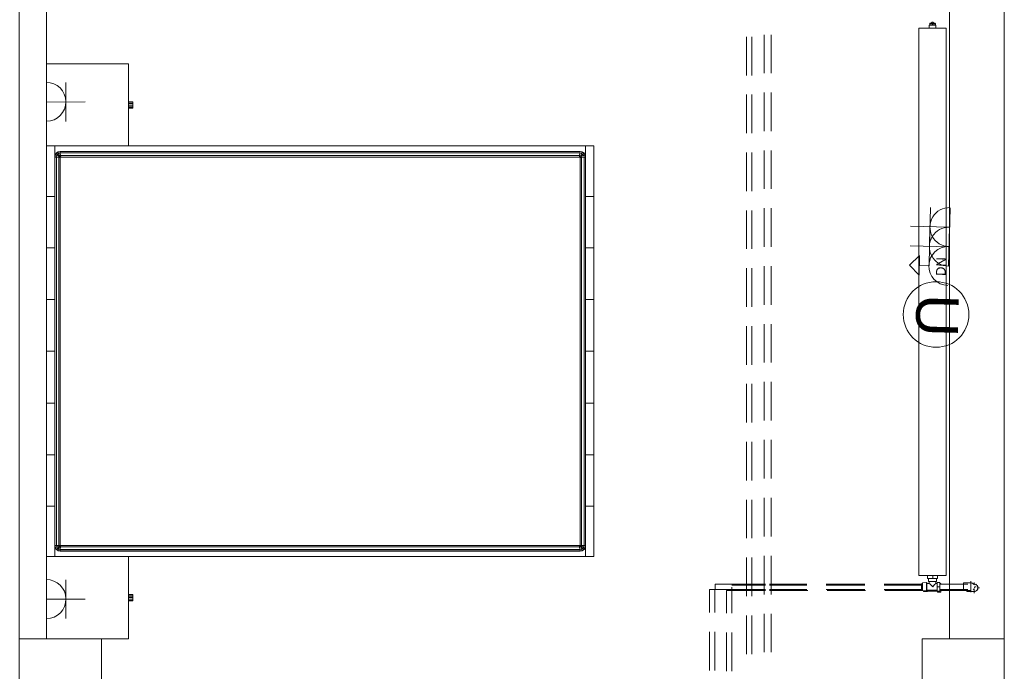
# Model space of a CAD drawing. Header units: millimetres. Extents: x 352 to 350573, y -22 to 37733.
# Tile 40 of 214: x 21855 to 29049, y 12813 to 17573. Entities that reach past the tile are written whole.
import ezdxf

# ---------------------------------------------------------------- set-up
doc = ezdxf.new("R2010")
doc.units = ezdxf.units.MM
for name, color, linetype in [('PDF _DN-MultiRoom', 5, 'Continuous'), ('PDF _DN-Wifi', 5, 'Continuous'), ('PDF _PD-Socket', 1, 'Continuous'), ('PDF _Текст', 7, 'Continuous'), ('PDF$_83$-$Floor$Plan$-$В_Этаж$00_Сводный$M-EQPM', 2, 'Continuous'), ('PDF$_83$-$Floor$Plan$-$В_Этаж$00_Сводный$P-PIPE', 3, 'Continuous')]:
    doc.layers.add(name, color=color, linetype=linetype)
for name, color, linetype, true_color in [('PDF$_83$-$Floor$Plan$-$В_Этаж$00_Сводный$A-DETL-MBND', 7, 'Continuous', 0xdd3700), ('PDF$_83$-$Floor$Plan$-$В_Этаж$00_Сводный$P-PIPE-CNTR', 150, 'Continuous', 0x007fff), ('PDF$_83$-$Floor$Plan$-$В_Этаж$00_Сводный-83$new-ifc-RVT-1-В_Этаж$00_Сводный$A-COLS', 7, 'Continuous', 0xbababa), ('PDF$_83$-$Floor$Plan$-$В_Этаж$00_Сводный-83$new-ifc-RVT-1-В_Этаж$00_Сводный$A-WALL', 7, 'Continuous', 0xbababa), ('PDF$_83$-$Floor$Plan$-$В_Этаж$00_Сводный-83$new-ifc-RVT-1-В_Этаж$00_Сводный$I-FURN', 7, 'Continuous', 0xdcdcdc)]:
    doc.layers.add(name, color=color, linetype=linetype, true_color=true_color)
doc.styles.add('PDF Century Gothic', font='GOTHIC.TTF')
doc.styles.add('PDF YuGothicUI', font='arial.ttf')

msp = doc.modelspace()

# ---------------------------------------------------------------- linework, layer by layer
at = {"layer": 'PDF _DN-MultiRoom', "lineweight": 0}
msp.add_circle((28550.6, 15419.6), 239.7, dxfattribs=at)
at = {"layer": 'PDF _DN-Wifi', "lineweight": 0}
msp.add_lwpolyline([(28430.7, 15849.7), (28357.1, 15780), (28426.8, 15706.4)], close=True, dxfattribs=at)
msp.add_lwpolyline([(28500.4, 15776.1), (28428.7, 15778)], dxfattribs=at)
msp.add_arc((28640.2, 15773.7), 142.2, 88.45447, 268.45447, dxfattribs=at)
at = {"layer": 'PDF _PD-Socket', "lineweight": 0}
for points in [[(22049.5, 17112.8), (22051.5, 16828.3)], [(22190.7, 17114.8), (22192.7, 16830.3)], [(22051.5, 16971.5), (22333.9, 16973.5)], [(28361.1, 15921.3), (28645.6, 15913.3), (28653.5, 16197.8)], [(28502.3, 15917.3), (28510.3, 16201.7)], [(28641.6, 15772.1), (28649.5, 16056.5), (28365.1, 16064.5)], [(28500.4, 15776.1), (28506.3, 16060.5)], [(22190.7, 13482.6), (22192.7, 13198.1)], [(22051.5, 13339.3), (22333.9, 13341.3)]]:
    msp.add_lwpolyline(points, dxfattribs=at)
msp.add_lwpolyline([(22049.5, 13480.6), (22051.5, 13198.1, 1), (22048.6, 13483.1)], format="xyb", dxfattribs=at)
for centre, start, end in [((22049.8, 16973.2), 270.46628, 90.46628), ((28648.1, 16058.2), 88.45538, 268.45539), ((28644.1, 15915), 88.45538, 268.45539)]:
    msp.add_arc(centre, 142.2, start, end, dxfattribs=at)
at = {"layer": 'PDF$_83$-$Floor$Plan$-$В_Этаж$00_Сводный$A-DETL-MBND', "color": 220, "lineweight": 0, "true_color": 0xff00bf}
for points in [[(27165.6, 17448.9), (27165.6, 17166.5)], [(27205.4, 17166.5), (27205.4, 17448.9)], [(27165.6, 17027.2), (27165.6, 16744.8)], [(27205.4, 16744.8), (27205.4, 17027.2)], [(27165.6, 16603.6), (27165.6, 16321.1)], [(27205.4, 16321.1), (27205.4, 16603.6)], [(27165.6, 16179.9), (27165.6, 15899.4)], [(27205.4, 15899.4), (27205.4, 16179.9)], [(27165.6, 15758.2), (27165.6, 15475.7)], [(27205.4, 15475.7), (27205.4, 15758.2)], [(27165.6, 15334.5), (27165.6, 15052)], [(27205.4, 15052), (27205.4, 15334.5)], [(27165.6, 14912.8), (27165.6, 14630.3)], [(27205.4, 14630.3), (27205.4, 14912.8)], [(27165.6, 14489.1), (27165.6, 14206.6)], [(27205.4, 14206.6), (27205.4, 14489.1)], [(27165.6, 14065.4), (27165.6, 13784.9)], [(27205.4, 13784.9), (27205.4, 14065.4)], [(27165.6, 13643.7), (27165.6, 13361.2)], [(27205.4, 13361.2), (27205.4, 13643.7)], [(27165.6, 13220), (27165.6, 12937.5)], [(27205.4, 12937.5), (27205.4, 13220)]]:
    msp.add_lwpolyline(points, dxfattribs=at)
at = {"layer": 'PDF$_83$-$Floor$Plan$-$В_Этаж$00_Сводный$A-DETL-MBND', "color": 150, "lineweight": 0, "true_color": 0x007fff}
for points in [[(27294.9, 17462.9), (27294.9, 17182.4)], [(27344.7, 17182.4), (27344.7, 17462.9)], [(27294.9, 17041.2), (27294.9, 16758.7)], [(27344.7, 16758.7), (27344.7, 17041.2)], [(27294.9, 16617.5), (27294.9, 16337)], [(27344.7, 16337), (27344.7, 16617.5)], [(27294.9, 16195.8), (27294.9, 15913.3)], [(27344.7, 15913.3), (27344.7, 16195.8)], [(27294.9, 15772.1), (27294.9, 15489.6)], [(27344.7, 15489.6), (27344.7, 15772.1)], [(27294.9, 15348.4), (27294.9, 15067.9)], [(27344.7, 15067.9), (27344.7, 15348.4)], [(27294.9, 14926.7), (27294.9, 14644.2)], [(27344.7, 14644.2), (27344.7, 14926.7)], [(27294.9, 14503), (27294.9, 14222.5)], [(27344.7, 14222.5), (27344.7, 14503)], [(27294.9, 14081.3), (27294.9, 13798.8)], [(27344.7, 13798.8), (27344.7, 14081.3)], [(27294.9, 13657.6), (27294.9, 13375.1)], [(27344.7, 13375.1), (27344.7, 13657.6)], [(27294.9, 13233.9), (27294.9, 12953.4)], [(27344.7, 12953.4), (27344.7, 13233.9)]]:
    msp.add_lwpolyline(points, dxfattribs=at)
at = {"layer": 'PDF$_83$-$Floor$Plan$-$В_Этаж$00_Сводный$A-DETL-MBND', "color": 1, "lineweight": 0}
for points in [[(28804.7, 13458.7), (28806.7, 13458.7), (28808.7, 13458.7)], [(28812.7, 13456.7), (28814.6, 13456.7), (28816.6, 13456.7), (28818.6, 13454.7), (28820.6, 13454.7), (28820.6, 13452.7), (28822.6, 13452.7), (28822.6, 13450.7)], [(28820.6, 13452.7), (28818.6, 13454.7)], [(26934.9, 13241.9), (26934.9, 13410.9), (26895.1, 13410.9), (26895.1, 13241.9)], [(27304.9, 13450.7), (26936.9, 13450.7), (26936.9, 13410.9), (27304.9, 13410.9)], [(27607.2, 13450.7), (27334.7, 13450.7)], [(27334.7, 13410.9), (27607.2, 13410.9)], [(28030.9, 13450.7), (27748.5, 13450.7)], [(27748.5, 13410.9), (28030.9, 13410.9)], [(28446.6, 13450.7), (28172.1, 13450.7)], [(28172.1, 13410.9), (28446.6, 13410.9)], [(26895.1, 13100.6), (26895.1, 12818.2)], [(26934.9, 12818.2), (26934.9, 13100.6)]]:
    msp.add_lwpolyline(points, dxfattribs=at)
at = {"layer": 'PDF$_83$-$Floor$Plan$-$В_Этаж$00_Сводный$A-DETL-MBND', "color": 5, "lineweight": 0}
for points in [[(27058.2, 13237.9), (27058.2, 13403), (27018.4, 13403), (27018.4, 13237.9)], [(27304.9, 13442.8), (27058.2, 13442.8)], [(27058.2, 13426.9), (27058.2, 13403), (27304.9, 13403)], [(27607.2, 13442.8), (27334.7, 13442.8)], [(27334.7, 13403), (27613.2, 13403)], [(28030.9, 13442.8), (27748.5, 13442.8)], [(27754.4, 13403), (28034.9, 13403)], [(28444.7, 13442.8), (28172.1, 13442.8)], [(28176.1, 13403), (28454.6, 13403)], [(28828.6, 13450.7), (28830.6, 13450.7), (28832.5, 13450.7), (28834.5, 13450.7)], [(28834.5, 13395), (28832.5, 13395), (28830.6, 13395), (28828.6, 13395)], [(28844.5, 13444.8), (28842.5, 13446.7)], [(28848.5, 13442.8), (28846.5, 13442.8)], [(28846.5, 13403), (28848.5, 13405)], [(28854.4, 13428.8), (28854.4, 13430.8)], [(28854.4, 13414.9), (28854.4, 13416.9)], [(27018.4, 13096.7), (27018.4, 12814.2)], [(27058.2, 12814.2), (27058.2, 13096.7)]]:
    msp.add_lwpolyline(points, dxfattribs=at)
msp.add_arc((28829.8, 13422.9), 26.7, 284.65675, 75.34325, dxfattribs=at)
at = {"layer": 'PDF$_83$-$Floor$Plan$-$В_Этаж$00_Сводный$M-EQPM', "lineweight": 0}
for points in [[(28530.2, 17546.4), (28530.2, 17556.4), (28520.2, 17556.4), (28520.2, 17546.4)], [(28504.3, 17532.5), (28500.4, 17532.5), (28500.4, 17512.6)], [(28504.3, 17542.4), (28504.3, 17532.5), (28506.3, 17532.5), (28506.3, 17542.4)], [(28506.3, 17546.4), (28508.3, 17548.4), (28510.3, 17548.4), (28516.3, 17550.4), (28520.2, 17552.4)], [(28522.2, 17532.5), (28506.3, 17532.5)], [(28524.2, 17542.4), (28524.2, 17532.5), (28526.2, 17532.5), (28526.2, 17542.4)], [(28544.1, 17532.5), (28528.2, 17532.5)], [(28544.1, 17546.4), (28544.1, 17548.4), (28540.1, 17548.4), (28534.2, 17550.4), (28530.2, 17552.4)], [(28544.1, 17542.4), (28544.1, 17532.5), (28546.1, 17532.5), (28546.1, 17542.4)], [(28550.1, 17512.6), (28550.1, 17532.5), (28548.1, 17532.5)], [(28444.7, 13442.8), (28444.7, 13444.8), (28444.7, 13446.7), (28444.7, 13448.7), (28444.7, 13450.7), (28446.6, 13452.7), (28446.6, 13454.7), (28448.6, 13454.7), (28448.6, 13456.7), (28450.6, 13456.7), (28450.6, 13458.7), (28452.6, 13458.7), (28480.5, 13460.7), (28480.5, 13401), (28452.6, 13403), (28450.6, 13403), (28450.6, 13405), (28448.6, 13405), (28448.6, 13407), (28446.6, 13407), (28446.6, 13409), (28446.6, 13410.9), (28444.7, 13410.9), (28444.7, 13412.9), (28444.7, 13414.9), (28444.7, 13416.9), (28444.7, 13418.9), (28444.7, 13420.9)], [(28452.6, 13458.7), (28452.6, 13403)], [(28480.5, 13460.7), (28482.5, 13460.7), (28484.4, 13460.7), (28484.4, 13458.7), (28484.4, 13456.7), (28484.4, 13454.7), (28484.4, 13452.7), (28484.4, 13454.7), (28500.4, 13454.7), (28500.4, 13468.6)], [(28484.4, 13405), (28484.4, 13407), (28484.4, 13409), (28484.4, 13410.9), (28484.4, 13412.9), (28484.4, 13414.9), (28484.4, 13416.9), (28484.4, 13418.9), (28484.4, 13420.9), (28484.4, 13422.9), (28484.4, 13424.9), (28484.4, 13426.9), (28484.4, 13428.8), (28484.4, 13430.8), (28484.4, 13432.8), (28484.4, 13434.8), (28484.4, 13436.8), (28484.4, 13438.8), (28484.4, 13440.8), (28484.4, 13442.8), (28484.4, 13444.8), (28484.4, 13446.7), (28484.4, 13448.7), (28484.4, 13450.7), (28484.4, 13452.7), (28484.4, 13454.7), (28484.4, 13456.7)], [(28562, 13512.4), (28562, 13490.5), (28526.2, 13490.5), (28488.4, 13490.5), (28488.4, 13512.4)], [(28488.4, 13399), (28558, 13399), (28558, 13430.8), (28558, 13462.7), (28577.9, 13462.7), (28577.9, 13430.8), (28577.9, 13399), (28558, 13399)], [(28496.4, 13490.5), (28496.4, 13468.6), (28554.1, 13468.6), (28554.1, 13490.5)], [(28550.1, 13454.7), (28546.1, 13452.7), (28540.1, 13446.7), (28526.2, 13430.8), (28510.3, 13446.7), (28504.3, 13452.7), (28500.4, 13454.7)], [(28526.2, 13490.5), (28526.2, 13512.4)], [(28558, 13454.7), (28550.1, 13454.7), (28550.1, 13468.6)], [(28577.9, 13454.7), (28585.9, 13454.7), (28585.9, 13450.7)], [(28444.7, 13448.7), (28444.7, 13446.7), (28444.7, 13444.8), (28444.7, 13442.8), (28444.7, 13440.8), (28444.7, 13438.8), (28444.7, 13436.8), (28444.7, 13434.8), (28444.7, 13432.8), (28444.7, 13430.8), (28444.7, 13428.8), (28444.7, 13426.9), (28444.7, 13424.9), (28444.7, 13422.9), (28444.7, 13420.9), (28444.7, 13418.9), (28444.7, 13416.9), (28444.7, 13414.9), (28444.7, 13412.9)], [(28458.6, 13403), (28458.6, 13397), (28488.4, 13397), (28488.4, 13407)], [(28484.4, 13409), (28484.4, 13407), (28484.4, 13405), (28484.4, 13403), (28484.4, 13401), (28482.5, 13401), (28480.5, 13401)], [(28484.4, 13407), (28558, 13407)], [(28558, 13430.8), (28577.9, 13430.8)], [(28585.9, 13410.9), (28585.9, 13391.1), (28562, 13391.1), (28562, 13399)]]:
    msp.add_lwpolyline(points, dxfattribs=at)
for points in [[(28625.7, 17512.6), (28424.8, 17512.6), (28424.8, 13512.4), (28625.7, 13512.4)], [(28424.8, 17512.6), (28424.8, 13512.4), (28625.7, 13512.4), (28625.7, 17512.6)], [(28544.1, 17542.4), (28546.1, 17542.4), (28546.1, 17546.4), (28504.3, 17546.4), (28504.3, 17542.4), (28506.3, 17542.4), (28524.2, 17542.4), (28526.2, 17542.4)]]:
    msp.add_lwpolyline(points, close=True, dxfattribs=at)
at = {"layer": 'PDF$_83$-$Floor$Plan$-$В_Этаж$00_Сводный$P-PIPE', "color": 1, "lineweight": 0}
msp.add_lwpolyline([(28751, 13430.8), (28751, 13403), (28804.7, 13403), (28804.7, 13458.7), (28751, 13458.7)], close=True, dxfattribs=at)
for points in [[(28782.8, 13450.7), (28577.9, 13450.7)], [(28577.9, 13410.9), (28782.8, 13410.9)]]:
    msp.add_lwpolyline(points, dxfattribs=at)
at = {"layer": 'PDF$_83$-$Floor$Plan$-$В_Этаж$00_Сводный$P-PIPE', "color": 5, "lineweight": 0}
for points in [[(28585.9, 13403), (28751, 13403)], [(28774.9, 13403), (28774.9, 13395), (28828.6, 13395), (28828.6, 13416.9)], [(28804.7, 13403), (28806.7, 13403)], [(28828.6, 13444.8), (28828.6, 13450.7), (28822.6, 13450.7)]]:
    msp.add_lwpolyline(points, dxfattribs=at)
at = {"layer": 'PDF$_83$-$Floor$Plan$-$В_Этаж$00_Сводный$P-PIPE', "color": 1, "lineweight": 0}
for start, end in [(53.49279, 60.00171), (312.66038, 317.26309), (43.32439, 46.67561), (13.32513, 16.67813), (343.32187, 346.67487)]:
    msp.add_arc((28803.3, 13432.4), 28.8, start, end, dxfattribs=at)
at = {"layer": 'PDF$_83$-$Floor$Plan$-$В_Этаж$00_Сводный$P-PIPE', "color": 5, "lineweight": 0}
for centre, start, end in [((28827.1, 13424.4), 53.49279, 60.00171), ((28827.1, 13424.4), 312.66038, 317.26309), ((28827.1, 13424.4), 43.32439, 46.67561), ((28827.2, 13424.4), 13.32513, 16.67813), ((28827.2, 13424.4), 343.32187, 346.67487)]:
    msp.add_arc(centre, 28.8, start, end, dxfattribs=at)
at = {"layer": 'PDF$_83$-$Floor$Plan$-$В_Этаж$00_Сводный$P-PIPE-CNTR', "color": 1, "lineweight": 0}
for points in [[(28804.7, 13458.7), (28804.7, 13470.6)], [(28804.7, 13391.1), (28804.7, 13403)], [(28832.5, 13430.8), (28844.5, 13430.8)]]:
    msp.add_lwpolyline(points, dxfattribs=at)
at = {"layer": 'PDF$_83$-$Floor$Plan$-$В_Этаж$00_Сводный$P-PIPE-CNTR', "color": 5, "lineweight": 0}
for points in [[(28828.6, 13450.7), (28828.6, 13462.7)], [(28828.6, 13383.1), (28828.6, 13395)], [(28856.4, 13422.9), (28868.4, 13422.9)]]:
    msp.add_lwpolyline(points, dxfattribs=at)
at = {"layer": 'PDF$_83$-$Floor$Plan$-$В_Этаж$00_Сводный-83$new-ifc-RVT-1-В_Этаж$00_Сводный$A-COLS', "lineweight": 0}
for points in [[(21850.6, 12452.2), (22451.3, 12452.2), (22451.3, 13050.9), (21850.6, 13050.9)], [(28448.6, 12452.2), (29049.4, 12452.2), (29049.4, 13050.9), (28448.6, 13050.9)]]:
    msp.add_lwpolyline(points, close=True, dxfattribs=at)
at = {"layer": 'PDF$_83$-$Floor$Plan$-$В_Этаж$00_Сводный-83$new-ifc-RVT-1-В_Этаж$00_Сводный$A-WALL', "lineweight": 0}
for points in [[(21850.6, 20649.5), (21850.6, 13050.9), (22051.5, 13050.9), (22051.5, 20649.5)], [(28649.5, 20649.5), (28649.5, 13050.9), (29049.4, 13050.9), (29049.4, 20649.5)]]:
    msp.add_lwpolyline(points, close=True, dxfattribs=at)
at = {"layer": 'PDF$_83$-$Floor$Plan$-$В_Этаж$00_Сводный-83$new-ifc-RVT-1-В_Этаж$00_Сводный$I-FURN', "lineweight": 0}
for points in [[(22051.5, 17250), (22650.2, 17250), (22650.2, 16651.3), (22051.5, 16651.3)], [(22680.1, 16971.5), (22680.1, 16973.5), (22650.2, 16973.5)], [(22680.1, 16961.6), (22680.1, 16971.5), (22650.2, 16971.5)], [(22680.1, 16949.7), (22680.1, 16961.6), (22650.2, 16961.6)], [(22680.1, 16937.7), (22680.1, 16949.7), (22650.2, 16949.7)], [(22680.1, 16929.8), (22680.1, 16937.7), (22650.2, 16937.7)], [(22650.2, 16929.8), (22680.1, 16929.8), (22680.1, 16925.8), (22650.2, 16925.8)], [(22650.2, 16651.3), (25990, 16651.3), (25990, 16281.3), (26049.7, 16281.3), (25990, 16281.3), (25990, 16651.3), (26049.7, 16651.3), (25990, 16651.3)], [(22113.2, 16585.6), (22115.1, 16585.6), (22111.2, 16569.7), (22123.1, 16569.7), (22123.1, 13733.2), (22141, 13733.2), (22141, 13727.2), (22150.9, 13731.2), (22143, 13723.2), (22141, 13727.2), (22125.1, 13721.3), (22123.1, 13733.2), (22111.2, 13731.2), (22111.2, 16569.7), (22113.2, 16585.6), (22123.1, 16599.6), (22135, 16607.5), (22150.9, 16609.5), (25950.2, 16609.5), (25964.2, 16607.5), (25978.1, 16599.6), (25986.1, 16585.6), (25990, 16569.7), (25988, 16569.7), (25988, 13731.2), (25990, 13731.2), (25986.1, 13715.3), (25978.1, 13703.3), (25964.2, 13693.4), (25950.2, 13691.4), (22150.9, 13691.4), (22135, 13693.4), (22123.1, 13703.3), (22113.2, 13715.3), (22111.2, 13731.2), (22115.1, 13717.3), (22125.1, 13721.3), (22131.1, 13711.3), (22143, 13723.2), (22147, 13721.3), (22150.9, 13731.2), (22154.9, 13731.2), (22152.9, 13721.3), (25946.3, 13721.3), (25948.3, 13703.3), (25960.2, 13705.3), (25954.2, 13721.3), (25956.2, 13723.2), (25950.2, 13731.2), (25958.2, 13727.2), (25956.2, 13723.2), (25970.1, 13711.3), (25960.2, 13705.3), (25964.2, 13695.4), (25950.2, 13693.4), (25948.3, 13703.3), (22150.9, 13703.3), (22152.9, 13721.3), (22147, 13721.3), (22139, 13705.3), (22131.1, 13711.3), (22123.1, 13703.3)], [(22111.2, 16569.7), (22111.2, 16569.7)], [(22150.9, 13731.2), (22150.9, 13735.2), (22141, 13733.2), (22141, 16567.7), (22123.1, 16569.7), (22125.1, 16581.7), (22115.1, 16585.6), (22123.1, 16597.6), (22123.1, 16599.6)], [(22150.9, 13735.2), (22150.9, 16565.8), (22141, 16567.7), (22141, 16573.7), (22125.1, 16581.7), (22131.1, 16589.6), (22123.1, 16597.6), (22135, 16605.5), (22135, 16607.5)], [(22150.9, 16565.8), (22150.9, 16569.7), (22141, 16573.7), (22143, 16577.7), (22131.1, 16589.6), (22139, 16595.6), (22135, 16605.5), (22150.9, 16609.5), (25950.2, 16609.5), (25964.2, 16605.5), (25964.2, 16607.5)], [(25950.2, 16609.5), (25948.3, 16599.6), (22150.9, 16599.6), (22152.9, 16581.7), (22147, 16579.7), (22143, 16577.7), (22150.9, 16569.7), (22147, 16579.7), (22139, 16595.6), (22150.9, 16599.6), (22150.9, 16609.5)], [(22150.9, 16609.5), (22150.9, 16609.5)], [(22150.9, 16569.7), (22154.9, 16569.7), (22152.9, 16581.7), (25946.3, 16581.7), (25948.3, 16599.6), (25960.2, 16595.6), (25964.2, 16605.5), (25976.1, 16597.6), (25978.1, 16599.6)], [(22150.9, 16569.7), (22150.9, 16569.7)], [(22154.9, 16569.7), (25946.3, 16569.7), (25946.3, 16581.7), (25954.2, 16579.7), (25960.2, 16595.6), (25970.1, 16589.6), (25976.1, 16597.6), (25986.1, 16585.6), (25988, 16569.7), (25978.1, 16569.7), (25976.1, 16581.7), (25986.1, 16585.6)], [(25946.3, 16569.7), (25948.3, 16569.7), (25950.2, 16569.7), (25958.2, 16573.7), (25960.2, 16567.7), (25978.1, 16569.7), (25978.1, 13733.2), (25988, 13731.2), (25986.1, 13717.3), (25986.1, 13715.3)], [(25948.3, 16569.7), (25950.2, 16565.8), (25960.2, 16567.7), (25960.2, 13733.2), (25978.1, 13733.2), (25976.1, 13721.3), (25986.1, 13717.3), (25976.1, 13703.3), (25978.1, 13703.3)], [(25950.2, 16609.5), (25950.2, 16609.5)], [(25950.2, 16565.8), (25950.2, 13735.2), (25960.2, 13733.2), (25958.2, 13727.2), (25976.1, 13721.3), (25970.1, 13711.3), (25976.1, 13703.3), (25964.2, 13695.4), (25964.2, 13693.4)], [(25986.1, 16585.6), (25986.1, 16585.6)], [(22451.3, 13050.9), (22650.2, 13050.9), (22650.2, 13651.6), (25990, 13651.6), (25990, 14019.6), (26049.7, 14019.6), (26049.7, 14393.6), (26049.7, 14771.5), (26049.7, 15151.5), (26049.7, 15529.4), (26049.7, 15907.3), (26049.7, 16281.3), (26049.7, 15907.3), (25990, 15907.3), (26049.7, 15907.3), (26049.7, 15529.4), (26049.7, 15151.5), (26049.7, 14771.5), (26049.7, 14393.6), (26049.7, 14019.6), (26049.7, 13651.6), (25990, 13651.6), (26049.7, 13651.6), (26049.7, 14019.6), (25990, 14019.6), (25990, 14393.6), (26049.7, 14393.6), (25990, 14393.6), (25990, 14771.5), (26049.7, 14771.5), (25990, 14771.5), (25990, 15151.5), (26049.7, 15151.5), (25990, 15151.5), (25990, 15529.4), (26049.7, 15529.4), (25990, 15529.4), (25990, 15907.3), (25990, 15529.4), (25990, 15151.5), (25990, 14771.5), (25990, 14393.6), (25990, 14019.6), (25990, 13651.6)], [(22111.2, 13731.2), (22111.2, 13731.2)], [(22113.2, 13715.3), (22115.1, 13717.3), (22123.1, 13703.3), (22135, 13695.4), (22139, 13705.3), (22150.9, 13703.3), (22150.9, 13693.4), (22135, 13695.4), (22135, 13693.4)], [(22123.1, 13703.3), (22123.1, 13703.3)], [(22150.9, 13731.2), (22150.9, 13731.2)], [(25950.2, 13691.4), (25950.2, 13693.4), (22150.9, 13693.4), (22150.9, 13691.4)], [(25950.2, 13735.2), (25948.3, 13731.2), (25950.2, 13731.2), (25954.2, 13721.3), (25946.3, 13721.3), (25946.3, 13731.2), (22154.9, 13731.2)], [(25948.3, 13731.2), (25946.3, 13731.2)], [(22650.2, 13651.6), (22051.5, 13651.6)], [(22680.1, 13371.2), (22680.1, 13375.1), (22650.2, 13375.1)], [(22680.1, 13363.2), (22680.1, 13371.2), (22650.2, 13371.2)], [(22680.1, 13351.3), (22680.1, 13363.2), (22650.2, 13363.2)], [(22680.1, 13339.3), (22680.1, 13351.3), (22650.2, 13351.3)], [(22680.1, 13329.4), (22680.1, 13339.3), (22650.2, 13339.3)], [(22650.2, 13329.4), (22680.1, 13329.4), (22680.1, 13327.4), (22650.2, 13327.4)]]:
    msp.add_lwpolyline(points, dxfattribs=at)
for points in [[(22111.2, 16651.3), (22111.2, 16281.3), (22111.2, 15907.3), (22111.2, 15529.4), (22111.2, 15151.5), (22111.2, 14771.5), (22111.2, 14393.6), (22111.2, 14019.6), (22111.2, 13651.6), (22111.2, 14019.6), (22051.5, 14019.6), (22111.2, 14019.6), (22111.2, 14393.6), (22051.5, 14393.6), (22111.2, 14393.6), (22111.2, 14771.5), (22051.5, 14771.5), (22111.2, 14771.5), (22111.2, 15151.5), (22051.5, 15151.5), (22111.2, 15151.5), (22111.2, 15529.4), (22051.5, 15529.4), (22111.2, 15529.4), (22111.2, 15907.3), (22051.5, 15907.3), (22111.2, 15907.3), (22111.2, 16281.3), (22051.5, 16281.3), (22111.2, 16281.3)], [(26049.7, 16651.3), (26049.7, 16281.3)], [(25956.2, 16577.7), (25950.2, 16569.7), (25954.2, 16579.7), (25956.2, 16577.7), (25958.2, 16573.7), (25976.1, 16581.7), (25970.1, 16589.6)], [(25990, 16281.3), (25990, 15907.3)]]:
    msp.add_lwpolyline(points, close=True, dxfattribs=at)

# ---------------------------------------------------------------- texts
at = {"layer": 'PDF _Текст', "color": 5, "attachment_point": 4}
for s, insert, char_height, rotation, style in [('DN', (28584.6, 15702.1), 69.99, 88.42865, 'PDF Century Gothic'), ('U', (28561, 15567.5), 308.4, 268.45111, 'PDF YuGothicUI')]:
    msp.add_mtext(s, dxfattribs=dict(at, insert=insert, char_height=char_height, rotation=rotation, style=style))

doc.saveas('drawing.dxf')
